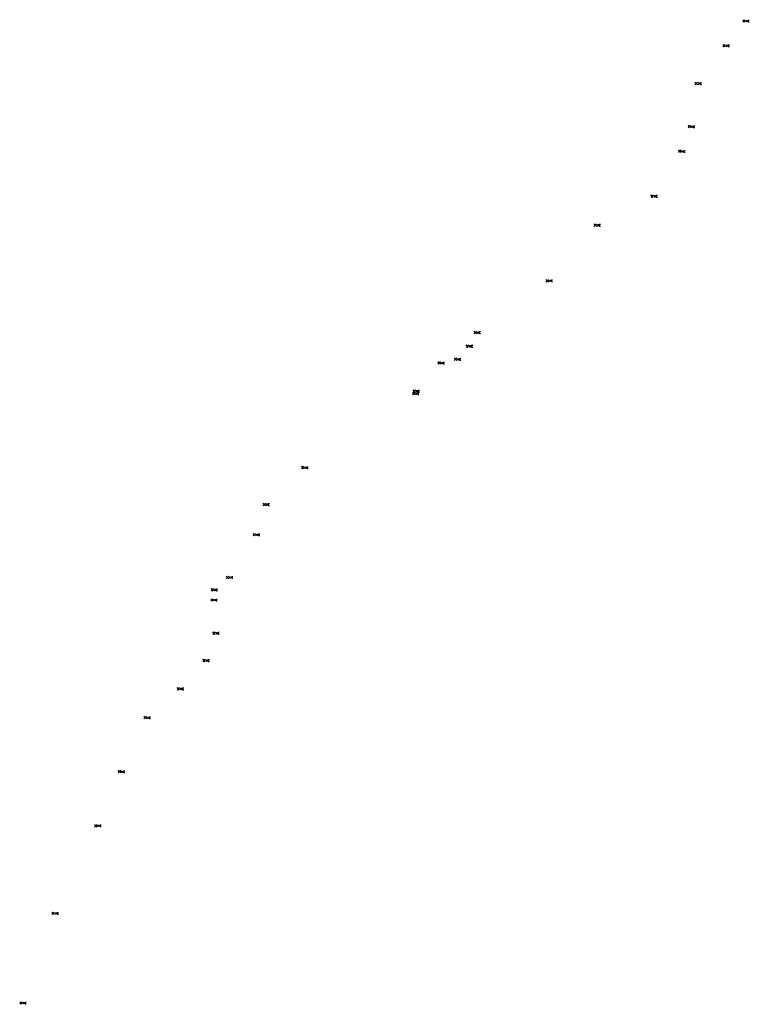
# Model space of a CAD drawing. Header units: inches. Extents: x 3191668 to 3194943, y 957633 to 962051.
import ezdxf

# ---------------------------------------------------------------- set-up
doc = ezdxf.new("R2010")
doc.units = ezdxf.units.IN
doc.header["$MEASUREMENT"] = 0

msp = doc.modelspace()

# ---------------------------------------------------------------- linework, layer by layer
at = {"color": 4, "linetype": 'Continuous'}
for p, q in [((3194924.829549, 962051.096315), (3194913.517549, 962039.784315)), ((3194924.829549, 962039.784315), (3194913.517549, 962051.096315)), ((3194835.490748, 961940.482719), (3194824.178748, 961929.170719)), ((3194835.490748, 961929.170719), (3194824.178748, 961940.482719)), ((3194710.656, 961770.606), (3194699.344, 961759.294)), ((3194710.656, 961759.294), (3194699.344, 961770.606)), ((3194679.946, 961576.576), (3194668.634, 961565.264)), ((3194679.946, 961565.264), (3194668.634, 961576.576)), ((3194636.816, 961466.026), (3194625.504, 961454.714)), ((3194636.816, 961454.714), (3194625.504, 961466.026)), ((3194512.066, 961265.046), (3194500.754, 961253.734)), ((3194512.066, 961253.734), (3194500.754, 961265.046)), ((3194256.916, 961134.786), (3194245.604, 961123.474)), ((3194256.916, 961123.474), (3194245.604, 961134.786)), ((3194041.696, 960885.296), (3194030.384, 960873.984)), ((3194041.696, 960873.984), (3194030.384, 960885.296)), ((3193718.366, 960652.906), (3193707.054, 960641.594)), ((3193718.366, 960641.594), (3193707.054, 960652.906)), ((3193683.206, 960591.856), (3193671.894, 960580.544)), ((3193683.206, 960580.544), (3193671.894, 960591.856)), ((3193556.456, 960516.276), (3193545.144, 960504.964)), ((3193556.456, 960504.964), (3193545.144, 960516.276)), ((3193629.716, 960533.146), (3193618.404, 960521.834)), ((3193629.716, 960521.834), (3193618.404, 960533.146)), ((3193444.996, 960390.016), (3193433.684, 960378.704)), ((3193444.996, 960378.704), (3193433.684, 960390.016)), ((3193441.936, 960378.946), (3193430.624, 960367.634)), ((3193441.936, 960367.634), (3193430.624, 960378.946)), ((3192944.196, 960046.946), (3192932.884, 960035.634)), ((3192944.196, 960035.634), (3192932.884, 960046.946)), ((3192770.796, 959881.376), (3192759.484, 959870.064)), ((3192770.796, 959870.064), (3192759.484, 959881.376)), ((3192727.046, 959746.196), (3192715.734, 959734.884)), ((3192727.046, 959734.884), (3192715.734, 959746.196)), ((3192606.746, 959554.086), (3192595.434, 959542.774)), ((3192606.746, 959542.774), (3192595.434, 959554.086)), ((3192538.296, 959498.426), (3192526.984, 959487.114)), ((3192538.296, 959487.114), (3192526.984, 959498.426)), ((3192536.716, 959452.816), (3192525.404, 959441.504)), ((3192536.716, 959441.504), (3192525.404, 959452.816)), ((3192545.866, 959303.726), (3192534.554, 959292.414)), ((3192545.866, 959292.414), (3192534.554, 959303.726)), ((3192501.276, 959181.506), (3192489.964, 959170.194)), ((3192501.276, 959170.194), (3192489.964, 959181.506)), ((3192386.146, 959054.136), (3192374.834, 959042.824)), ((3192386.146, 959042.824), (3192374.834, 959054.136)), ((3192237.046, 958925.186), (3192225.734, 958913.874)), ((3192237.046, 958913.874), (3192225.734, 958925.186)), ((3192121.816, 958682.276), (3192110.504, 958670.964)), ((3192121.816, 958670.964), (3192110.504, 958682.276)), ((3192015.691973, 958439.679577), (3192004.379973, 958428.367577)), ((3192015.691973, 958428.367577), (3192004.379973, 958439.679577)), ((3191823.533708, 958047.065764), (3191812.221708, 958035.753764)), ((3191823.533708, 958035.753764), (3191812.221708, 958047.065764)), ((3191679.471056, 957644.216), (3191668.159056, 957632.904)), ((3191679.471056, 957632.904), (3191668.159056, 957644.216))]:
    msp.add_line(p, q, dxfattribs=at)
at = {"color": 3}
for p, q in [((3194927.173549, 962049.440315), (3194929.840216, 962041.440315)), ((3194929.840216, 962041.440315), (3194931.173549, 962045.440315)), ((3194931.173549, 962045.440315), (3194932.506882, 962041.440315)), ((3194932.506882, 962041.440315), (3194935.173549, 962049.440315)), ((3194937.840216, 962041.440315), (3194937.840216, 962049.440315)), ((3194937.840216, 962049.440315), (3194943.173549, 962049.440315)), ((3194937.840216, 962045.440315), (3194940.506882, 962045.440315)), ((3194937.840216, 962041.440315), (3194943.173549, 962041.440315)), ((3194837.834748, 961938.826719), (3194840.501415, 961930.826719)), ((3194840.501415, 961930.826719), (3194841.834748, 961934.826719)), ((3194841.834748, 961934.826719), (3194843.168081, 961930.826719)), ((3194843.168081, 961930.826719), (3194845.834748, 961938.826719)), ((3194848.501415, 961930.826719), (3194848.501415, 961938.826719)), ((3194848.501415, 961938.826719), (3194853.834748, 961938.826719)), ((3194848.501415, 961934.826719), (3194851.168081, 961934.826719)), ((3194848.501415, 961930.826719), (3194853.834748, 961930.826719)), ((3194713, 961768.95), (3194715.666667, 961760.95)), ((3194715.666667, 961760.95), (3194717, 961764.95)), ((3194717, 961764.95), (3194718.333333, 961760.95)), ((3194718.333333, 961760.95), (3194721, 961768.95)), ((3194723.666667, 961760.95), (3194723.666667, 961768.95)), ((3194723.666667, 961768.95), (3194729, 961768.95)), ((3194723.666667, 961764.95), (3194726.333333, 961764.95)), ((3194723.666667, 961760.95), (3194729, 961760.95)), ((3194682.29, 961574.92), (3194684.956667, 961566.92)), ((3194684.956667, 961566.92), (3194686.29, 961570.92)), ((3194686.29, 961570.92), (3194687.623333, 961566.92)), ((3194687.623333, 961566.92), (3194690.29, 961574.92)), ((3194692.956667, 961566.92), (3194692.956667, 961574.92)), ((3194692.956667, 961574.92), (3194698.29, 961574.92)), ((3194692.956667, 961570.92), (3194695.623333, 961570.92)), ((3194692.956667, 961566.92), (3194698.29, 961566.92)), ((3194639.16, 961464.37), (3194641.826667, 961456.37)), ((3194641.826667, 961456.37), (3194643.16, 961460.37)), ((3194643.16, 961460.37), (3194644.493333, 961456.37)), ((3194644.493333, 961456.37), (3194647.16, 961464.37)), ((3194649.826667, 961456.37), (3194649.826667, 961464.37)), ((3194649.826667, 961464.37), (3194655.16, 961464.37)), ((3194649.826667, 961460.37), (3194652.493333, 961460.37)), ((3194649.826667, 961456.37), (3194655.16, 961456.37)), ((3194514.41, 961263.39), (3194517.076667, 961255.39)), ((3194517.076667, 961255.39), (3194518.41, 961259.39)), ((3194518.41, 961259.39), (3194519.743333, 961255.39)), ((3194519.743333, 961255.39), (3194522.41, 961263.39)), ((3194525.076667, 961255.39), (3194525.076667, 961263.39)), ((3194525.076667, 961263.39), (3194530.41, 961263.39)), ((3194525.076667, 961259.39), (3194527.743333, 961259.39)), ((3194525.076667, 961255.39), (3194530.41, 961255.39)), ((3194259.26, 961133.13), (3194261.926667, 961125.13)), ((3194261.926667, 961125.13), (3194263.26, 961129.13)), ((3194263.26, 961129.13), (3194264.593333, 961125.13)), ((3194264.593333, 961125.13), (3194267.26, 961133.13)), ((3194269.926667, 961125.13), (3194269.926667, 961133.13)), ((3194269.926667, 961133.13), (3194275.26, 961133.13)), ((3194269.926667, 961129.13), (3194272.593333, 961129.13)), ((3194269.926667, 961125.13), (3194275.26, 961125.13)), ((3194044.04, 960883.64), (3194046.706667, 960875.64)), ((3194046.706667, 960875.64), (3194048.04, 960879.64)), ((3194048.04, 960879.64), (3194049.373333, 960875.64)), ((3194049.373333, 960875.64), (3194052.04, 960883.64)), ((3194054.706667, 960875.64), (3194054.706667, 960883.64)), ((3194054.706667, 960883.64), (3194060.04, 960883.64)), ((3194054.706667, 960879.64), (3194057.373333, 960879.64)), ((3194054.706667, 960875.64), (3194060.04, 960875.64)), ((3193720.71, 960651.25), (3193723.376667, 960643.25)), ((3193726.043333, 960643.25), (3193728.71, 960651.25)), ((3193731.376667, 960643.25), (3193731.376667, 960651.25)), ((3193731.376667, 960651.25), (3193736.71, 960651.25)), ((3193723.376667, 960643.25), (3193724.71, 960647.25)), ((3193724.71, 960647.25), (3193726.043333, 960643.25)), ((3193731.376667, 960647.25), (3193734.043333, 960647.25)), ((3193731.376667, 960643.25), (3193736.71, 960643.25)), ((3193685.55, 960590.2), (3193688.216667, 960582.2)), ((3193688.216667, 960582.2), (3193689.55, 960586.2)), ((3193689.55, 960586.2), (3193690.883333, 960582.2)), ((3193690.883333, 960582.2), (3193693.55, 960590.2)), ((3193696.216667, 960582.2), (3193696.216667, 960590.2)), ((3193696.216667, 960590.2), (3193701.55, 960590.2)), ((3193696.216667, 960586.2), (3193698.883333, 960586.2)), ((3193696.216667, 960582.2), (3193701.55, 960582.2)), ((3193632.06, 960531.49), (3193634.726667, 960523.49)), ((3193634.726667, 960523.49), (3193636.06, 960527.49)), ((3193636.06, 960527.49), (3193637.393333, 960523.49)), ((3193637.393333, 960523.49), (3193640.06, 960531.49)), ((3193642.726667, 960523.49), (3193642.726667, 960531.49)), ((3193642.726667, 960531.49), (3193648.06, 960531.49)), ((3193642.726667, 960527.49), (3193645.393333, 960527.49)), ((3193642.726667, 960523.49), (3193648.06, 960523.49)), ((3193558.8, 960514.62), (3193561.466667, 960506.62)), ((3193561.466667, 960506.62), (3193562.8, 960510.62)), ((3193562.8, 960510.62), (3193564.133333, 960506.62)), ((3193564.133333, 960506.62), (3193566.8, 960514.62)), ((3193569.466667, 960506.62), (3193569.466667, 960514.62)), ((3193569.466667, 960514.62), (3193574.8, 960514.62)), ((3193569.466667, 960510.62), (3193572.133333, 960510.62)), ((3193569.466667, 960506.62), (3193574.8, 960506.62)), ((3193447.34, 960388.36), (3193450.006667, 960380.36)), ((3193450.006667, 960380.36), (3193451.34, 960384.36)), ((3193451.34, 960384.36), (3193452.673333, 960380.36)), ((3193452.673333, 960380.36), (3193455.34, 960388.36)), ((3193458.006667, 960380.36), (3193458.006667, 960388.36)), ((3193458.006667, 960388.36), (3193463.34, 960388.36)), ((3193458.006667, 960384.36), (3193460.673333, 960384.36)), ((3193444.28, 960377.29), (3193446.946667, 960369.29)), ((3193446.946667, 960369.29), (3193448.28, 960373.29)), ((3193448.28, 960373.29), (3193449.613333, 960369.29)), ((3193449.613333, 960369.29), (3193452.28, 960377.29)), ((3193454.946667, 960369.29), (3193454.946667, 960377.29)), ((3193454.946667, 960377.29), (3193460.28, 960377.29)), ((3193454.946667, 960373.29), (3193457.613333, 960373.29)), ((3193454.946667, 960369.29), (3193460.28, 960369.29)), ((3193458.006667, 960380.36), (3193463.34, 960380.36)), ((3192946.54, 960045.29), (3192949.206667, 960037.29)), ((3192949.206667, 960037.29), (3192950.54, 960041.29)), ((3192950.54, 960041.29), (3192951.873333, 960037.29)), ((3192951.873333, 960037.29), (3192954.54, 960045.29)), ((3192957.206667, 960037.29), (3192957.206667, 960045.29)), ((3192957.206667, 960045.29), (3192962.54, 960045.29)), ((3192957.206667, 960041.29), (3192959.873333, 960041.29)), ((3192957.206667, 960037.29), (3192962.54, 960037.29)), ((3192773.14, 959879.72), (3192775.806667, 959871.72)), ((3192775.806667, 959871.72), (3192777.14, 959875.72)), ((3192777.14, 959875.72), (3192778.473333, 959871.72)), ((3192778.473333, 959871.72), (3192781.14, 959879.72)), ((3192783.806667, 959871.72), (3192783.806667, 959879.72)), ((3192783.806667, 959879.72), (3192789.14, 959879.72)), ((3192783.806667, 959875.72), (3192786.473333, 959875.72)), ((3192783.806667, 959871.72), (3192789.14, 959871.72)), ((3192729.39, 959744.54), (3192732.056667, 959736.54)), ((3192732.056667, 959736.54), (3192733.39, 959740.54)), ((3192733.39, 959740.54), (3192734.723333, 959736.54)), ((3192734.723333, 959736.54), (3192737.39, 959744.54)), ((3192740.056667, 959736.54), (3192740.056667, 959744.54)), ((3192740.056667, 959744.54), (3192745.39, 959744.54)), ((3192740.056667, 959740.54), (3192742.723333, 959740.54)), ((3192740.056667, 959736.54), (3192745.39, 959736.54)), ((3192609.09, 959552.43), (3192611.756667, 959544.43)), ((3192611.756667, 959544.43), (3192613.09, 959548.43)), ((3192613.09, 959548.43), (3192614.423333, 959544.43)), ((3192614.423333, 959544.43), (3192617.09, 959552.43)), ((3192619.756667, 959544.43), (3192619.756667, 959552.43)), ((3192619.756667, 959552.43), (3192625.09, 959552.43)), ((3192619.756667, 959548.43), (3192622.423333, 959548.43)), ((3192619.756667, 959544.43), (3192625.09, 959544.43)), ((3192540.64, 959496.77), (3192543.306667, 959488.77)), ((3192543.306667, 959488.77), (3192544.64, 959492.77)), ((3192544.64, 959492.77), (3192545.973333, 959488.77)), ((3192545.973333, 959488.77), (3192548.64, 959496.77)), ((3192551.306667, 959488.77), (3192551.306667, 959496.77)), ((3192551.306667, 959496.77), (3192556.64, 959496.77)), ((3192551.306667, 959492.77), (3192553.973333, 959492.77)), ((3192551.306667, 959488.77), (3192556.64, 959488.77)), ((3192539.06, 959451.16), (3192541.726667, 959443.16)), ((3192541.726667, 959443.16), (3192543.06, 959447.16)), ((3192543.06, 959447.16), (3192544.393333, 959443.16)), ((3192544.393333, 959443.16), (3192547.06, 959451.16)), ((3192549.726667, 959443.16), (3192549.726667, 959451.16)), ((3192549.726667, 959451.16), (3192555.06, 959451.16)), ((3192549.726667, 959447.16), (3192552.393333, 959447.16)), ((3192549.726667, 959443.16), (3192555.06, 959443.16)), ((3192548.21, 959302.07), (3192550.876667, 959294.07)), ((3192550.876667, 959294.07), (3192552.21, 959298.07)), ((3192552.21, 959298.07), (3192553.543333, 959294.07)), ((3192553.543333, 959294.07), (3192556.21, 959302.07)), ((3192558.876667, 959294.07), (3192558.876667, 959302.07)), ((3192558.876667, 959302.07), (3192564.21, 959302.07)), ((3192558.876667, 959298.07), (3192561.543333, 959298.07)), ((3192558.876667, 959294.07), (3192564.21, 959294.07)), ((3192503.62, 959179.85), (3192506.286667, 959171.85)), ((3192506.286667, 959171.85), (3192507.62, 959175.85)), ((3192507.62, 959175.85), (3192508.953333, 959171.85)), ((3192508.953333, 959171.85), (3192511.62, 959179.85)), ((3192514.286667, 959171.85), (3192514.286667, 959179.85)), ((3192514.286667, 959179.85), (3192519.62, 959179.85)), ((3192514.286667, 959175.85), (3192516.953333, 959175.85)), ((3192514.286667, 959171.85), (3192519.62, 959171.85)), ((3192388.49, 959052.48), (3192391.156667, 959044.48)), ((3192391.156667, 959044.48), (3192392.49, 959048.48)), ((3192392.49, 959048.48), (3192393.823333, 959044.48)), ((3192393.823333, 959044.48), (3192396.49, 959052.48)), ((3192399.156667, 959044.48), (3192399.156667, 959052.48)), ((3192399.156667, 959052.48), (3192404.49, 959052.48)), ((3192399.156667, 959048.48), (3192401.823333, 959048.48)), ((3192399.156667, 959044.48), (3192404.49, 959044.48)), ((3192239.39, 958923.53), (3192242.056667, 958915.53)), ((3192242.056667, 958915.53), (3192243.39, 958919.53)), ((3192243.39, 958919.53), (3192244.723333, 958915.53)), ((3192244.723333, 958915.53), (3192247.39, 958923.53)), ((3192250.056667, 958915.53), (3192250.056667, 958923.53)), ((3192250.056667, 958923.53), (3192255.39, 958923.53)), ((3192250.056667, 958919.53), (3192252.723333, 958919.53)), ((3192250.056667, 958915.53), (3192255.39, 958915.53)), ((3192124.16, 958680.62), (3192126.826667, 958672.62)), ((3192126.826667, 958672.62), (3192128.16, 958676.62)), ((3192128.16, 958676.62), (3192129.493333, 958672.62)), ((3192129.493333, 958672.62), (3192132.16, 958680.62)), ((3192134.826667, 958672.62), (3192134.826667, 958680.62)), ((3192134.826667, 958680.62), (3192140.16, 958680.62)), ((3192134.826667, 958676.62), (3192137.493333, 958676.62)), ((3192134.826667, 958672.62), (3192140.16, 958672.62)), ((3192018.035973, 958438.023577), (3192020.70264, 958430.023577)), ((3192020.70264, 958430.023577), (3192022.035973, 958434.023577)), ((3192022.035973, 958434.023577), (3192023.369307, 958430.023577)), ((3192023.369307, 958430.023577), (3192026.035973, 958438.023577)), ((3192028.70264, 958430.023577), (3192028.70264, 958438.023577)), ((3192028.70264, 958438.023577), (3192034.035973, 958438.023577)), ((3192028.70264, 958434.023577), (3192031.369307, 958434.023577)), ((3192028.70264, 958430.023577), (3192034.035973, 958430.023577)), ((3191825.877708, 958045.409764), (3191828.544375, 958037.409764)), ((3191828.544375, 958037.409764), (3191829.877708, 958041.409764)), ((3191829.877708, 958041.409764), (3191831.211042, 958037.409764)), ((3191831.211042, 958037.409764), (3191833.877708, 958045.409764)), ((3191836.544375, 958037.409764), (3191836.544375, 958045.409764)), ((3191836.544375, 958045.409764), (3191841.877708, 958045.409764)), ((3191836.544375, 958041.409764), (3191839.211042, 958041.409764)), ((3191836.544375, 958037.409764), (3191841.877708, 958037.409764)), ((3191681.815056, 957642.56), (3191684.481723, 957634.56)), ((3191684.481723, 957634.56), (3191685.815056, 957638.56)), ((3191685.815056, 957638.56), (3191687.14839, 957634.56)), ((3191687.14839, 957634.56), (3191689.815056, 957642.56)), ((3191692.481723, 957634.56), (3191692.481723, 957642.56)), ((3191692.481723, 957642.56), (3191697.815056, 957642.56)), ((3191692.481723, 957638.56), (3191695.14839, 957638.56)), ((3191692.481723, 957634.56), (3191697.815056, 957634.56))]:
    msp.add_line(p, q, dxfattribs=at)

doc.saveas('drawing.dxf')
